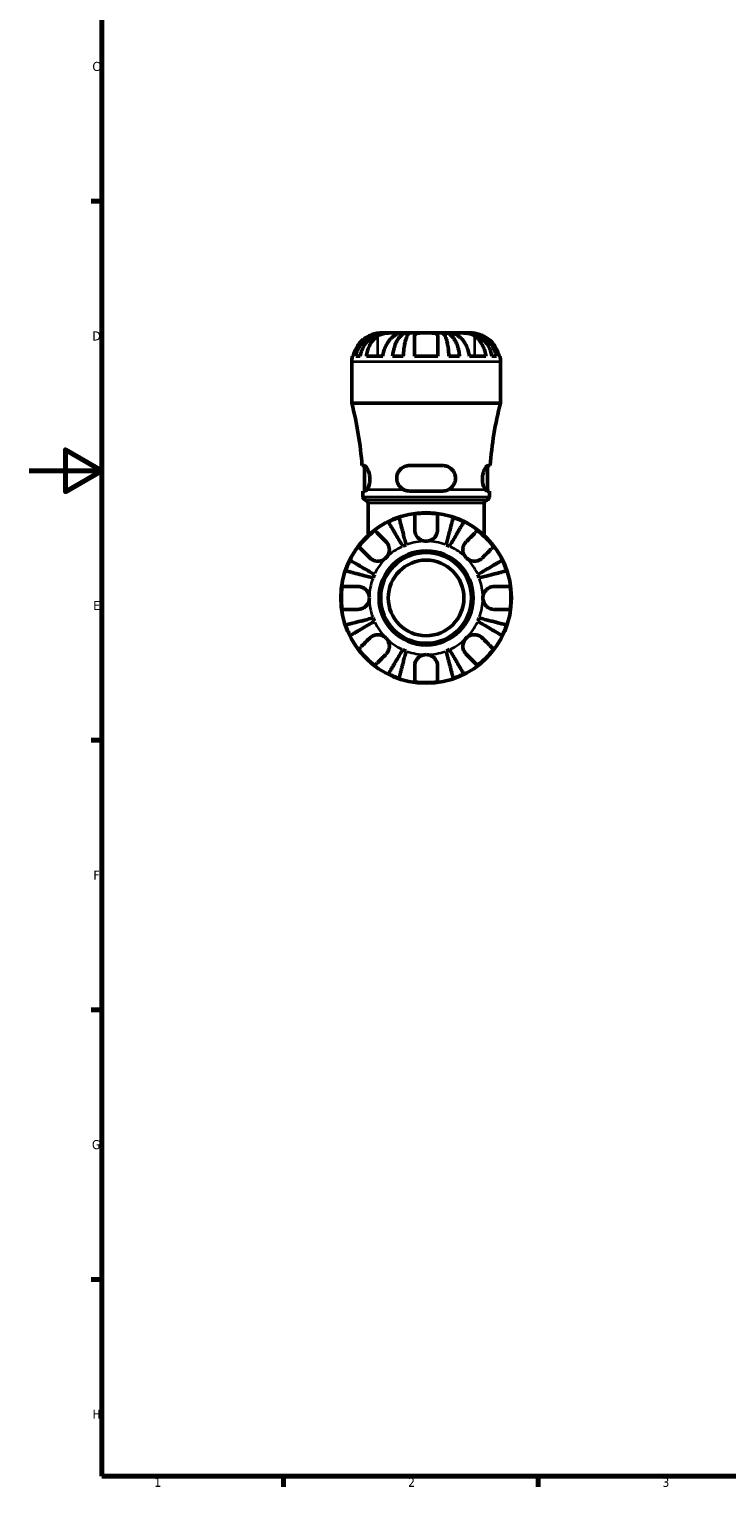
# Model space of a CAD drawing. Header units: millimetres. Extents: x 0 to 902, y 0 to 824.
# Tile 1 of 11: x 0 to 192, y 17 to 419. Entities that reach past the tile are written whole.
import ezdxf

# ---------------------------------------------------------------- set-up
doc = ezdxf.new("R2010")
doc.units = ezdxf.units.MM
for name, color, linetype, lineweight in [('Border (ISO)', 7, 'Continuous', 70), ('Visible (ISO)', 7, 'Continuous', 50), ('Visible Narrow (ISO)', 7, 'Continuous', 35)]:
    doc.layers.add(name, color=color, linetype=linetype, lineweight=lineweight)
doc.styles.add('Note Text (ISO)', font='tahoma.ttf')

# ---------------------------------------------------------------- blocks, each defined once
blk = doc.blocks.new('Borders Default Border')
at = {"layer": 'Border (ISO)'}
for p, q in [((20, 371.25), (17.1, 371.25)), ((20, 222.75), (17.1, 222.75)), ((20, 148.5), (17.1, 148.5)), ((20, 74.25), (17.1, 74.25)), ((70.08, 20), (70.08, 17.1)), ((140.17, 20), (140.17, 17.1))]:
    blk.add_line(p, q, dxfattribs=at)
at = {"layer": 'Border (ISO)', "flags": 128}
for points in [[(20, 20), (20, 574), (821, 574), (821, 20), (20, 20)], [(0, 297), (20, 297), (10, 302.77), (10, 291.23), (20, 297)]]:
    blk.add_lwpolyline(points, dxfattribs=at)
at = {"layer": 'Border (ISO)', "color": 232, "true_color": 0xca0064, "char_height": 2.5, "attachment_point": 7, "style": 'Note Text (ISO)'}
for s, insert in [('C', (17.43, 407.08)), ('D', (17.43, 332.88)), ('E', (17.64, 258.63)), ('F', (17.7, 184.38)), ('G', (17.31, 110.08)), ('H', (17.44, 35.88)), ('1', (34.48, 17.1)), ('2', (104.37, 17.1)), ('3', (174.43, 17.05))]:
    blk.add_mtext(s, dxfattribs=dict(at, insert=insert))

msp = doc.modelspace()

# ---------------------------------------------------------------- linework, layer by layer
at = {"layer": 'Visible (ISO)'}
for p, q in [((97.6, 334.969), (96.831, 334.969)), ((97.6, 334.969), (97.6, 334.957)), ((97.983, 334.969), (97.6, 334.969)), ((100.492, 334.969), (97.983, 334.969)), ((104.089, 334.969), (100.492, 334.969)), ((104.089, 334.969), (104.089, 334.074)), ((105.013, 334.969), (104.089, 334.969)), ((109.331, 334.969), (105.013, 334.969)), ((113.648, 334.969), (109.331, 334.969)), ((114.572, 334.969), (113.648, 334.969)), ((118.17, 334.969), (114.572, 334.969)), ((114.572, 334.969), (114.572, 334.074)), ((120.679, 334.969), (118.17, 334.969)), ((121.061, 334.969), (120.679, 334.969)), ((121.831, 334.969), (121.061, 334.969)), ((121.061, 334.969), (121.061, 334.957)), ((88.831, 315.649), (88.831, 326.969)), ((88.992, 328.569), (89.246, 328.569)), ((89.988, 328.569), (91.208, 328.569)), ((92.866, 328.569), (97.391, 328.569)), ((100.099, 328.569), (103.044, 328.569)), ((106.131, 328.569), (112.531, 328.569)), ((115.617, 328.569), (118.563, 328.569)), ((121.27, 328.569), (125.796, 328.569)), ((127.453, 328.569), (128.673, 328.569)), ((129.416, 328.569), (129.669, 328.569)), ((129.831, 315.649), (129.831, 326.969)), ((129.831, 315.649), (88.831, 315.649)), ((92.278, 298.419), (91.669, 298.419)), ((92.406, 291.419), (92.406, 298.391)), ((113.931, 298.419), (104.731, 298.419)), ((126.256, 291.419), (126.256, 298.391)), ((126.993, 298.419), (126.383, 298.419)), ((91.906, 289.855), (91.906, 291.419)), ((91.906, 291.419), (92.524, 291.419)), ((104.731, 291.419), (113.931, 291.419)), ((126.138, 291.419), (126.756, 291.419)), ((126.756, 289.855), (126.756, 291.419)), ((93.341, 279.19), (93.341, 288.029)), ((125.321, 279.19), (125.321, 288.029))]:
    msp.add_line(p, q, dxfattribs=at)
for radius in [23.5, 12.97, 12.5, 10.417]:
    msp.add_circle((109.331, 261.969), radius, dxfattribs=at)
for centre, radius, start, end in [((96.831, 326.969), 8, 168.46304, 180), ((121.831, 326.969), 8, 0, 11.53696), ((-2.667, 291.729), 94.573, 4.05645, 14.65079), ((221.328, 291.729), 94.573, 165.34921, 175.94355), ((92.846, 289.855), 0.94, 180, 256.30802), ((125.816, 289.855), 0.94, 283.69198, 0), ((92.401, 288.029), 0.94, 0, 76.30802), ((109.331, 261.969), 23.341, 82.24391, 97.75609), ((126.261, 288.029), 0.94, 103.69198, 180), ((109.331, 261.969), 23.341, 108.62342, 116.37658), ((109.331, 261.969), 23.341, 63.62342, 71.37658), ((109.331, 261.969), 23.341, 127.24391, 142.75609), ((109.331, 261.969), 23.341, 37.24391, 52.75609), ((109.331, 261.969), 15.625, 110.66622, 114.33378), ((109.331, 261.969), 15.625, 65.66622, 69.33378), ((109.331, 261.969), 23.341, 153.62342, 161.37658), ((109.331, 261.969), 23.341, 18.62342, 26.37658), ((109.331, 261.969), 23.341, 172.24391, 187.75609), ((109.331, 261.969), 15.625, 155.66622, 159.33378), ((109.331, 261.969), 15.625, 20.66622, 24.33378), ((109.331, 261.969), 23.341, 352.24391, 7.75609), ((109.331, 261.969), 23.341, 198.62342, 206.37658), ((109.331, 261.969), 15.625, 200.66622, 204.33378), ((109.331, 261.969), 15.625, 335.66622, 339.33378), ((109.331, 261.969), 23.341, 333.62342, 341.37658), ((109.331, 261.969), 23.341, 217.24391, 232.75609), ((109.331, 261.969), 15.625, 245.66622, 249.33378), ((109.331, 261.969), 15.625, 290.66622, 294.33378), ((109.331, 261.969), 23.341, 307.24391, 322.75609), ((109.331, 261.969), 23.341, 243.62342, 251.37658), ((109.331, 261.969), 23.341, 288.62342, 296.37658), ((109.331, 261.969), 23.341, 262.24391, 277.75609)]:
    msp.add_arc(centre, radius, start, end, dxfattribs=at)
for points, knots in [([(93.631, 334.151), (93.306, 333.995), (92.979, 333.811), (92.213, 333.304), (91.79, 332.955), (91.084, 332.255), (90.736, 331.84), (90.134, 330.947), (89.881, 330.468), (89.508, 329.573), (89.351, 329.077), (89.246, 328.569)], [4.03217579, 4.03217579, 4.03217579, 4.03217579, 4.13513094, 4.13513094, 4.28512034, 4.28512034, 4.43331426, 4.43331426, 4.58150818, 4.58150818, 4.72425651, 4.72425651, 4.72425651, 4.72425651]), ([(89.988, 328.569), (90.09, 329.082), (90.243, 329.584), (90.604, 330.484), (90.848, 330.963), (91.427, 331.858), (91.763, 332.273), (92.44, 332.972), (92.844, 333.319), (93.712, 333.917), (94.178, 334.169), (95.064, 334.548), (95.567, 334.709), (96.595, 334.92), (97.12, 334.969), (97.6, 334.969)], [0.1517727, 0.1517727, 0.1517727, 0.1517727, 0.2959464, 0.2959464, 0.4440585, 0.4440585, 0.5921706, 0.5921706, 0.7405484, 0.7405484, 0.8889263, 0.8889263, 1.0378077, 1.0378077, 1.1866892, 1.1866892, 1.1866892, 1.1866892]), ([(97.983, 334.969), (97.555, 334.969), (97.088, 334.92), (96.173, 334.709), (95.726, 334.548), (94.937, 334.169), (94.523, 333.917), (93.75, 333.319), (93.391, 332.972), (92.788, 332.273), (92.489, 331.858), (91.973, 330.963), (91.757, 330.484), (91.435, 329.584), (91.299, 329.082), (91.208, 328.569)], [3.5700348, 3.5700348, 3.5700348, 3.5700348, 3.7189162, 3.7189162, 3.8677977, 3.8677977, 4.0161755, 4.0161755, 4.1645533, 4.1645533, 4.3126655, 4.3126655, 4.4607776, 4.4607776, 4.6049512, 4.6049512, 4.6049512, 4.6049512]), ([(92.866, 328.569), (92.94, 329.077), (93.051, 329.573), (93.315, 330.468), (93.494, 330.947), (93.919, 331.84), (94.166, 332.255), (94.665, 332.955), (94.964, 333.304), (95.506, 333.811), (95.737, 333.995), (95.966, 334.151)], [0.1517835, 0.1517835, 0.1517835, 0.1517835, 0.29453183, 0.29453183, 0.44272575, 0.44272575, 0.59091966, 0.59091966, 0.74090906, 0.74090906, 0.84386421, 0.84386421, 0.84386421, 0.84386421]), ([(96.831, 334.969), (96.831, 334.969), (96.754, 334.97), (96.478, 334.958), (96.3, 334.946), (95.869, 334.888), (95.624, 334.845), (95.167, 334.733), (94.971, 334.677), (94.573, 334.547), (94.373, 334.474), (93.991, 334.318), (93.809, 334.237), (93.631, 334.151)], [-2.21111993, -2.21111993, -2.21111993, -2.21111993, -2.0898399, -2.0898399, -1.98614814, -1.98614814, -1.88775858, -1.88775858, -1.81973063, -1.81973063, -1.75376732, -1.75376732, -1.69399568, -1.69399568, -1.69399568, -1.69399568]), ([(95.966, 334.151), (96.066, 334.219), (96.173, 334.283), (96.451, 334.43), (96.628, 334.507), (97.003, 334.643), (97.2, 334.7), (97.684, 334.814), (97.975, 334.861), (98.673, 334.939), (99.073, 334.956), (99.838, 334.971), (100.193, 334.969), (100.492, 334.969)], [-0.51605321, -0.51605321, -0.51605321, -0.51605321, -0.46927389, -0.46927389, -0.40272959, -0.40272959, -0.33754407, -0.33754407, -0.24860938, -0.24860938, -0.12674173, -0.12674173, 0, 0, 0, 0]), ([(100.492, 334.151), (100.263, 333.995), (100.031, 333.811), (99.489, 333.304), (99.19, 332.955), (98.691, 332.255), (98.445, 331.84), (98.019, 330.947), (97.841, 330.468), (97.577, 329.573), (97.465, 329.077), (97.391, 328.569)], [4.03217579, 4.03217579, 4.03217579, 4.03217579, 4.13513094, 4.13513094, 4.28512034, 4.28512034, 4.43331426, 4.43331426, 4.58150818, 4.58150818, 4.72425651, 4.72425651, 4.72425651, 4.72425651]), ([(100.099, 328.569), (100.152, 329.082), (100.232, 329.584), (100.422, 330.484), (100.549, 330.963), (100.853, 331.858), (101.029, 332.273), (101.384, 332.972), (101.596, 333.319), (102.051, 333.917), (102.295, 334.169), (102.76, 334.548), (103.023, 334.709), (103.562, 334.92), (103.837, 334.969), (104.089, 334.969)], [0.1517727, 0.1517727, 0.1517727, 0.1517727, 0.2959464, 0.2959464, 0.4440585, 0.4440585, 0.5921706, 0.5921706, 0.7405484, 0.7405484, 0.8889263, 0.8889263, 1.0378077, 1.0378077, 1.1866892, 1.1866892, 1.1866892, 1.1866892]), ([(100.492, 334.969), (100.639, 334.969), (100.772, 334.969), (101.012, 334.968), (101.116, 334.967), (101.327, 334.956), (101.402, 334.942), (101.443, 334.88), (101.415, 334.835), (101.294, 334.722), (101.223, 334.666), (101.047, 334.536), (100.944, 334.462), (100.724, 334.309), (100.612, 334.233), (100.492, 334.151)], [0, 0, 0, 0, 0.0626039, 0.0626039, 0.12946018, 0.12946018, 0.23227607, 0.23227607, 0.32766079, 0.32766079, 0.39439512, 0.39439512, 0.45981717, 0.45981717, 0.51643089, 0.51643089, 0.51643089, 0.51643089]), ([(105.013, 334.969), (104.889, 334.969), (104.753, 334.92), (104.487, 334.709), (104.357, 334.548), (104.128, 334.169), (104.007, 333.917), (103.783, 333.319), (103.678, 332.972), (103.503, 332.273), (103.417, 331.858), (103.267, 330.963), (103.204, 330.484), (103.11, 329.584), (103.071, 329.082), (103.044, 328.569)], [3.5700355, 3.5700355, 3.5700355, 3.5700355, 3.7189169, 3.7189169, 3.8677984, 3.8677984, 4.0161762, 4.0161762, 4.164554, 4.164554, 4.3126662, 4.3126662, 4.4607783, 4.4607783, 4.6049519, 4.6049519, 4.6049519, 4.6049519]), ([(106.131, 334.151), (106.131, 334.217), (106.139, 334.279), (106.184, 334.425), (106.231, 334.505), (106.368, 334.642), (106.455, 334.7), (106.707, 334.814), (106.886, 334.861), (107.385, 334.939), (107.726, 334.956), (108.49, 334.971), (108.908, 334.969), (109.331, 334.969)], [-0.5159245, -0.5159245, -0.5159245, -0.5159245, -0.47074715, -0.47074715, -0.40311077, -0.40311077, -0.33740557, -0.33740557, -0.24866964, -0.24866964, -0.12673966, -0.12673966, 0, 0, 0, 0]), ([(106.131, 328.569), (106.131, 329.077), (106.131, 329.573), (106.131, 330.468), (106.131, 330.947), (106.131, 331.84), (106.131, 332.255), (106.131, 332.955), (106.131, 333.304), (106.131, 333.811), (106.131, 333.995), (106.131, 334.151)], [0.1517835, 0.1517835, 0.1517835, 0.1517835, 0.29453183, 0.29453183, 0.44272575, 0.44272575, 0.59091966, 0.59091966, 0.74090906, 0.74090906, 0.84386421, 0.84386421, 0.84386421, 0.84386421]), ([(109.331, 334.969), (109.735, 334.969), (110.135, 334.97), (110.831, 334.958), (111.129, 334.946), (111.641, 334.888), (111.855, 334.845), (112.146, 334.733), (112.245, 334.677), (112.396, 334.547), (112.45, 334.474), (112.516, 334.318), (112.531, 334.237), (112.531, 334.151)], [-2.21111993, -2.21111993, -2.21111993, -2.21111993, -2.0898399, -2.0898399, -1.98614814, -1.98614814, -1.88775858, -1.88775858, -1.81973063, -1.81973063, -1.75376732, -1.75376732, -1.69399568, -1.69399568, -1.69399568, -1.69399568]), ([(112.531, 334.151), (112.531, 333.995), (112.531, 333.811), (112.531, 333.304), (112.531, 332.955), (112.531, 332.255), (112.531, 331.84), (112.531, 330.947), (112.531, 330.468), (112.531, 329.573), (112.531, 329.077), (112.531, 328.569)], [4.03222425, 4.03222425, 4.03222425, 4.03222425, 4.1351794, 4.1351794, 4.2851688, 4.2851688, 4.43336272, 4.43336272, 4.58155663, 4.58155663, 4.72430496, 4.72430496, 4.72430496, 4.72430496]), ([(115.617, 328.569), (115.591, 329.082), (115.551, 329.584), (115.458, 330.484), (115.395, 330.963), (115.245, 331.858), (115.158, 332.273), (114.983, 332.972), (114.879, 333.319), (114.654, 333.917), (114.534, 334.169), (114.304, 334.548), (114.174, 334.709), (113.908, 334.92), (113.773, 334.969), (113.648, 334.969)], [0.1517727, 0.1517727, 0.1517727, 0.1517727, 0.2959464, 0.2959464, 0.4440585, 0.4440585, 0.5921706, 0.5921706, 0.7405484, 0.7405484, 0.8889263, 0.8889263, 1.0378077, 1.0378077, 1.1866892, 1.1866892, 1.1866892, 1.1866892]), ([(114.572, 334.969), (114.824, 334.969), (115.099, 334.92), (115.638, 334.709), (115.902, 334.548), (116.367, 334.169), (116.61, 333.917), (117.066, 333.319), (117.277, 332.972), (117.632, 332.273), (117.808, 331.858), (118.112, 330.963), (118.24, 330.484), (118.429, 329.584), (118.51, 329.082), (118.563, 328.569)], [3.5700355, 3.5700355, 3.5700355, 3.5700355, 3.7189169, 3.7189169, 3.8677984, 3.8677984, 4.0161762, 4.0161762, 4.164554, 4.164554, 4.3126662, 4.3126662, 4.4607783, 4.4607783, 4.6049519, 4.6049519, 4.6049519, 4.6049519]), ([(118.17, 334.151), (118.07, 334.219), (117.976, 334.283), (117.764, 334.43), (117.654, 334.507), (117.469, 334.643), (117.395, 334.7), (117.266, 334.814), (117.229, 334.861), (117.238, 334.939), (117.319, 334.956), (117.634, 334.971), (117.871, 334.969), (118.17, 334.969)], [-0.51605321, -0.51605321, -0.51605321, -0.51605321, -0.46927389, -0.46927389, -0.40272959, -0.40272959, -0.33754407, -0.33754407, -0.24860938, -0.24860938, -0.12674173, -0.12674173, 0, 0, 0, 0]), ([(118.17, 334.969), (118.317, 334.969), (118.479, 334.969), (118.837, 334.968), (119.035, 334.967), (119.559, 334.956), (119.895, 334.942), (120.55, 334.88), (120.864, 334.835), (121.378, 334.722), (121.581, 334.666), (121.962, 334.536), (122.139, 334.462), (122.444, 334.309), (122.575, 334.233), (122.695, 334.151)], [0, 0, 0, 0, 0.0626039, 0.0626039, 0.12946018, 0.12946018, 0.23227607, 0.23227607, 0.32766079, 0.32766079, 0.39439512, 0.39439512, 0.45981717, 0.45981717, 0.51643089, 0.51643089, 0.51643089, 0.51643089]), ([(121.27, 328.569), (121.196, 329.077), (121.085, 329.573), (120.821, 330.468), (120.642, 330.947), (120.217, 331.84), (119.97, 332.255), (119.471, 332.955), (119.172, 333.304), (118.63, 333.811), (118.399, 333.995), (118.17, 334.151)], [0.1517835, 0.1517835, 0.1517835, 0.1517835, 0.29453183, 0.29453183, 0.44272575, 0.44272575, 0.59091966, 0.59091966, 0.74090906, 0.74090906, 0.84386421, 0.84386421, 0.84386421, 0.84386421]), ([(127.453, 328.569), (127.363, 329.082), (127.226, 329.584), (126.905, 330.484), (126.688, 330.963), (126.172, 331.858), (125.873, 332.273), (125.271, 332.972), (124.912, 333.319), (124.139, 333.917), (123.725, 334.169), (122.936, 334.548), (122.488, 334.709), (121.573, 334.92), (121.106, 334.969), (120.679, 334.969)], [0.1517727, 0.1517727, 0.1517727, 0.1517727, 0.2959464, 0.2959464, 0.4440585, 0.4440585, 0.5921706, 0.5921706, 0.7405484, 0.7405484, 0.8889263, 0.8889263, 1.0378077, 1.0378077, 1.1866892, 1.1866892, 1.1866892, 1.1866892]), ([(121.061, 334.969), (121.542, 334.969), (122.067, 334.92), (123.094, 334.709), (123.597, 334.548), (124.484, 334.169), (124.949, 333.917), (125.818, 333.319), (126.221, 332.972), (126.898, 332.273), (127.234, 331.858), (127.814, 330.963), (128.057, 330.484), (128.419, 329.584), (128.572, 329.082), (128.673, 328.569)], [3.5700348, 3.5700348, 3.5700348, 3.5700348, 3.7189162, 3.7189162, 3.8677977, 3.8677977, 4.0161755, 4.0161755, 4.1645533, 4.1645533, 4.3126655, 4.3126655, 4.4607776, 4.4607776, 4.6049512, 4.6049512, 4.6049512, 4.6049512]), ([(125.031, 334.151), (124.756, 334.283), (124.476, 334.402), (123.927, 334.604), (123.663, 334.687), (123.156, 334.819), (122.92, 334.866), (122.444, 334.94), (122.228, 334.956), (121.915, 334.971), (121.831, 334.969), (121.831, 334.969)], [-0.5165283, -0.5165283, -0.5165283, -0.5165283, -0.42509424, -0.42509424, -0.33576206, -0.33576206, -0.24464362, -0.24464362, -0.12693037, -0.12693037, 0, 0, 0, 0]), ([(122.695, 334.151), (122.924, 333.995), (123.156, 333.811), (123.698, 333.304), (123.997, 332.955), (124.496, 332.255), (124.742, 331.84), (125.168, 330.947), (125.346, 330.468), (125.61, 329.573), (125.721, 329.077), (125.796, 328.569)], [4.03217579, 4.03217579, 4.03217579, 4.03217579, 4.13513094, 4.13513094, 4.28512034, 4.28512034, 4.43331426, 4.43331426, 4.58150818, 4.58150818, 4.72425651, 4.72425651, 4.72425651, 4.72425651]), ([(129.416, 328.569), (129.311, 329.077), (129.153, 329.573), (128.78, 330.468), (128.527, 330.947), (127.926, 331.84), (127.577, 332.255), (126.871, 332.955), (126.449, 333.304), (125.682, 333.811), (125.355, 333.995), (125.031, 334.151)], [0.1517835, 0.1517835, 0.1517835, 0.1517835, 0.29453183, 0.29453183, 0.44272575, 0.44272575, 0.59091966, 0.59091966, 0.74090906, 0.74090906, 0.84386421, 0.84386421, 0.84386421, 0.84386421]), ([(92.278, 298.419), (92.315, 298.419), (92.354, 298.411), (92.529, 298.343), (92.681, 298.211), (93.013, 297.787), (93.193, 297.482), (93.492, 296.788), (93.615, 296.416), (93.785, 295.637), (93.834, 295.243), (93.855, 294.429), (93.824, 294.024), (93.688, 293.247), (93.583, 292.887), (93.316, 292.216), (93.149, 291.927), (92.986, 291.729)], [-0.99035414, -0.99035414, -0.99035414, -0.99035414, -0.94765322, -0.94765322, -0.80988716, -0.80988716, -0.65899495, -0.65899495, -0.52768272, -0.52768272, -0.40712544, -0.40712544, -0.28289969, -0.28289969, -0.15289964, -0.15289964, 0, 0, 0, 0]), ([(103.291, 291.729), (102.948, 291.883), (102.632, 292.092), (102.064, 292.617), (101.818, 292.937), (101.447, 293.646), (101.322, 294.027), (101.208, 294.832), (101.222, 295.241), (101.392, 296.05), (101.551, 296.438), (102.031, 297.199), (102.374, 297.551), (103.175, 298.091), (103.63, 298.277), (104.317, 298.4), (104.523, 298.419), (104.731, 298.419)], [-1.06654766, -1.06654766, -1.06654766, -1.06654766, -0.94756844, -0.94756844, -0.82297671, -0.82297671, -0.70161602, -0.70161602, -0.57847651, -0.57847651, -0.45004245, -0.45004245, -0.29571427, -0.29571427, -0.14119412, -0.14119412, -0.07634302, -0.07634302, -0.07634302, -0.07634302]), ([(113.931, 298.419), (114.068, 298.419), (114.204, 298.411), (114.776, 298.343), (115.195, 298.211), (115.992, 297.787), (116.361, 297.482), (116.919, 296.788), (117.123, 296.416), (117.379, 295.636), (117.439, 295.242), (117.421, 294.428), (117.339, 294.024), (117.035, 293.247), (116.811, 292.887), (116.207, 292.216), (115.811, 291.927), (115.371, 291.729)], [-0.99039937, -0.99039937, -0.99039937, -0.99039937, -0.94767875, -0.94767875, -0.80988494, -0.80988494, -0.65899838, -0.65899838, -0.52769177, -0.52769177, -0.40713518, -0.40713518, -0.2829072, -0.2829072, -0.15290223, -0.15290223, -0.0000447, -0.0000447, -0.0000447, -0.0000447]), ([(125.675, 291.729), (125.549, 291.883), (125.42, 292.092), (125.176, 292.617), (125.062, 292.937), (124.892, 293.646), (124.837, 294.027), (124.803, 294.832), (124.827, 295.241), (124.952, 296.05), (125.055, 296.438), (125.329, 297.199), (125.508, 297.551), (125.866, 298.091), (126.045, 298.277), (126.266, 298.4), (126.327, 298.419), (126.383, 298.419)], [-1.06654766, -1.06654766, -1.06654766, -1.06654766, -0.94756844, -0.94756844, -0.82297671, -0.82297671, -0.70161602, -0.70161602, -0.57847651, -0.57847651, -0.45004245, -0.45004245, -0.29571427, -0.29571427, -0.14119412, -0.14119412, -0.07634302, -0.07634302, -0.07634302, -0.07634302]), ([(92.986, 291.729), (92.977, 291.717), (92.967, 291.706), (92.8, 291.511), (92.648, 291.419), (92.524, 291.419)], [0.39744882, 0.39744882, 0.39744882, 0.39744882, 0.40568543, 0.40568543, 0.54633926, 0.54633926, 0.54633926, 0.54633926]), ([(104.731, 291.419), (104.278, 291.419), (103.802, 291.511), (103.341, 291.706), (103.316, 291.717), (103.291, 291.729)], [0.53228216, 0.53228216, 0.53228216, 0.53228216, 0.67293599, 0.67293599, 0.6811726, 0.6811726, 0.6811726, 0.6811726]), ([(115.371, 291.729), (115.346, 291.717), (115.32, 291.706), (114.859, 291.511), (114.383, 291.419), (113.931, 291.419)], [0.39744882, 0.39744882, 0.39744882, 0.39744882, 0.40568543, 0.40568543, 0.54633926, 0.54633926, 0.54633926, 0.54633926]), ([(126.138, 291.419), (126.014, 291.419), (125.862, 291.511), (125.694, 291.706), (125.685, 291.717), (125.675, 291.729)], [0.53228216, 0.53228216, 0.53228216, 0.53228216, 0.67293599, 0.67293599, 0.6811726, 0.6811726, 0.6811726, 0.6811726]), ([(102.892, 276.206), (102.644, 276.627), (102.373, 277.087), (101.842, 277.989), (101.582, 278.43), (101.124, 279.207), (100.884, 279.615), (100.435, 280.377), (100.227, 280.731), (99.877, 281.324), (99.704, 281.619), (99.405, 282.127), (99.279, 282.34), (99.092, 282.657), (99.014, 282.791), (98.961, 282.88)], [3.5133937, 3.5133937, 3.5133937, 3.5133937, 3.6601181, 3.6601181, 3.8068425, 3.8068425, 3.9529976, 3.9529976, 4.0991526, 4.0991526, 4.2449679, 4.2449679, 4.3907831, 4.3907831, 4.5326305, 4.5326305, 4.5326305, 4.5326305]), ([(101.877, 284.087), (101.903, 283.987), (101.942, 283.837), (102.034, 283.481), (102.096, 283.241), (102.243, 282.67), (102.329, 282.34), (102.501, 281.673), (102.604, 281.275), (102.825, 280.419), (102.944, 279.961), (103.17, 279.088), (103.298, 278.592), (103.56, 277.579), (103.694, 277.062), (103.816, 276.588)], [0.1494024, 0.1494024, 0.1494024, 0.1494024, 0.2912498, 0.2912498, 0.4370651, 0.4370651, 0.5828803, 0.5828803, 0.7290354, 0.7290354, 0.8751905, 0.8751905, 1.0219149, 1.0219149, 1.1686392, 1.1686392, 1.1686392, 1.1686392]), ([(106.181, 280.744), (106.181, 281.077), (106.181, 281.414), (106.181, 282.18), (106.181, 282.594), (106.181, 283.287), (106.181, 283.63), (106.181, 284.221), (106.181, 284.47), (106.181, 284.837), (106.181, 284.993), (106.181, 285.096)], [3.89239507, 3.89239507, 3.89239507, 3.89239507, 3.99831093, 3.99831093, 4.14541915, 4.14541915, 4.2913159, 4.2913159, 4.43721264, 4.43721264, 4.57824766, 4.57824766, 4.57824766, 4.57824766]), ([(112.481, 285.096), (112.481, 284.993), (112.481, 284.837), (112.481, 284.47), (112.481, 284.221), (112.481, 283.63), (112.481, 283.287), (112.481, 282.594), (112.481, 282.18), (112.481, 281.414), (112.481, 281.077), (112.481, 280.744)], [0.14941001, 0.14941001, 0.14941001, 0.14941001, 0.29044502, 0.29044502, 0.43634177, 0.43634177, 0.58223851, 0.58223851, 0.72934673, 0.72934673, 0.83526259, 0.83526259, 0.83526259, 0.83526259]), ([(114.845, 276.588), (114.968, 277.062), (115.101, 277.579), (115.363, 278.592), (115.492, 279.088), (115.717, 279.961), (115.836, 280.419), (116.057, 281.275), (116.16, 281.673), (116.333, 282.34), (116.418, 282.67), (116.566, 283.241), (116.628, 283.481), (116.72, 283.837), (116.759, 283.987), (116.785, 284.087)], [3.5133937, 3.5133937, 3.5133937, 3.5133937, 3.6601181, 3.6601181, 3.8068425, 3.8068425, 3.9529976, 3.9529976, 4.0991526, 4.0991526, 4.2449679, 4.2449679, 4.3907831, 4.3907831, 4.5326305, 4.5326305, 4.5326305, 4.5326305]), ([(119.7, 282.88), (119.648, 282.791), (119.569, 282.657), (119.382, 282.34), (119.257, 282.127), (118.958, 281.619), (118.784, 281.324), (118.434, 280.731), (118.226, 280.377), (117.777, 279.615), (117.537, 279.207), (117.079, 278.43), (116.819, 277.989), (116.288, 277.087), (116.017, 276.627), (115.769, 276.206)], [0.1494024, 0.1494024, 0.1494024, 0.1494024, 0.2912498, 0.2912498, 0.4370651, 0.4370651, 0.5828803, 0.5828803, 0.7290354, 0.7290354, 0.8751905, 0.8751905, 1.0219149, 1.0219149, 1.1686392, 1.1686392, 1.1686392, 1.1686392]), ([(95.205, 280.55), (95.278, 280.477), (95.387, 280.367), (95.647, 280.107), (95.823, 279.931), (96.241, 279.513), (96.484, 279.27), (96.974, 278.781), (97.266, 278.488), (97.808, 277.946), (98.047, 277.708), (98.282, 277.472)], [0.14941001, 0.14941001, 0.14941001, 0.14941001, 0.29044502, 0.29044502, 0.43634177, 0.43634177, 0.58223851, 0.58223851, 0.72934673, 0.72934673, 0.83526259, 0.83526259, 0.83526259, 0.83526259]), ([(98.282, 277.472), (98.368, 277.386), (98.45, 277.294), (98.652, 277.038), (98.763, 276.867), (98.954, 276.494), (99.033, 276.293), (99.171, 275.794), (99.21, 275.493), (99.197, 274.797), (99.117, 274.409), (98.809, 273.661), (98.577, 273.312), (98.282, 273.017)], [-0.50766593, -0.50766593, -0.50766593, -0.50766593, -0.46718991, -0.46718991, -0.40200215, -0.40200215, -0.33506637, -0.33506637, -0.24300458, -0.24300458, -0.12488859, -0.12488859, 0, 0, 0, 0]), ([(109.331, 277.594), (109.08, 277.594), (108.831, 277.624), (108.32, 277.748), (108.062, 277.848), (107.465, 278.174), (107.153, 278.433), (106.726, 278.952), (106.583, 279.18), (106.4, 279.576), (106.342, 279.735), (106.255, 280.046), (106.225, 280.196), (106.189, 280.479), (106.181, 280.612), (106.181, 280.744)], [0, 0, 0, 0, 0.07514839, 0.07514839, 0.15775683, 0.15775683, 0.27887104, 0.27887104, 0.36056434, 0.36056434, 0.41315921, 0.41315921, 0.46174689, 0.46174689, 0.50485698, 0.50485698, 0.50485698, 0.50485698]), ([(112.481, 280.744), (112.481, 280.731), (112.481, 280.719), (112.478, 280.537), (112.463, 280.366), (112.406, 280.047), (112.369, 279.898), (112.262, 279.575), (112.187, 279.403), (111.942, 278.952), (111.743, 278.691), (111.225, 278.198), (110.899, 277.985), (110.159, 277.676), (109.747, 277.594), (109.331, 277.594)], [-0.51072287, -0.51072287, -0.51072287, -0.51072287, -0.50653573, -0.50653573, -0.4498196, -0.4498196, -0.40070764, -0.40070764, -0.34173664, -0.34173664, -0.24159774, -0.24159774, -0.12498377, -0.12498377, 0, 0, 0, 0]), ([(120.379, 273.017), (120.224, 273.173), (120.085, 273.345), (119.836, 273.727), (119.731, 273.938), (119.533, 274.477), (119.468, 274.813), (119.449, 275.468), (119.487, 275.782), (119.628, 276.293), (119.707, 276.493), (119.898, 276.867), (120.009, 277.038), (120.211, 277.294), (120.293, 277.386), (120.379, 277.472)], [0, 0, 0, 0, 0.06608139, 0.06608139, 0.13667451, 0.13667451, 0.23873403, 0.23873403, 0.33457773, 0.33457773, 0.40157847, 0.40157847, 0.46685307, 0.46685307, 0.50745344, 0.50745344, 0.50745344, 0.50745344]), ([(120.379, 277.472), (120.615, 277.708), (120.853, 277.946), (121.395, 278.488), (121.688, 278.781), (122.177, 279.27), (122.42, 279.513), (122.838, 279.931), (123.014, 280.107), (123.274, 280.367), (123.384, 280.477), (123.457, 280.55)], [3.89239507, 3.89239507, 3.89239507, 3.89239507, 3.99831093, 3.99831093, 4.14541915, 4.14541915, 4.2913159, 4.2913159, 4.43721264, 4.43721264, 4.57824766, 4.57824766, 4.57824766, 4.57824766]), ([(93.827, 273.017), (93.592, 273.253), (93.354, 273.491), (92.812, 274.033), (92.519, 274.326), (92.029, 274.816), (91.787, 275.058), (91.368, 275.476), (91.193, 275.652), (90.933, 275.912), (90.823, 276.022), (90.75, 276.095)], [3.89239507, 3.89239507, 3.89239507, 3.89239507, 3.99831093, 3.99831093, 4.14541915, 4.14541915, 4.2913159, 4.2913159, 4.43721264, 4.43721264, 4.57824766, 4.57824766, 4.57824766, 4.57824766]), ([(127.912, 276.095), (127.838, 276.022), (127.729, 275.912), (127.469, 275.652), (127.293, 275.476), (126.875, 275.058), (126.632, 274.816), (126.143, 274.326), (125.85, 274.033), (125.308, 273.491), (125.07, 273.253), (124.834, 273.017)], [0.14941001, 0.14941001, 0.14941001, 0.14941001, 0.29044502, 0.29044502, 0.43634177, 0.43634177, 0.58223851, 0.58223851, 0.72934673, 0.72934673, 0.83526259, 0.83526259, 0.83526259, 0.83526259]), ([(94.711, 267.483), (94.238, 267.606), (93.72, 267.739), (92.708, 268.001), (92.212, 268.13), (91.338, 268.355), (90.88, 268.474), (90.024, 268.695), (89.627, 268.798), (88.96, 268.971), (88.629, 269.056), (88.058, 269.204), (87.818, 269.266), (87.463, 269.358), (87.312, 269.397), (87.212, 269.423)], [3.5133937, 3.5133937, 3.5133937, 3.5133937, 3.6601181, 3.6601181, 3.8068425, 3.8068425, 3.9529976, 3.9529976, 4.0991526, 4.0991526, 4.2449679, 4.2449679, 4.3907831, 4.3907831, 4.5326305, 4.5326305, 4.5326305, 4.5326305]), ([(88.42, 272.338), (88.509, 272.286), (88.643, 272.207), (88.959, 272.021), (89.173, 271.895), (89.681, 271.596), (89.975, 271.422), (90.569, 271.073), (90.923, 270.864), (91.684, 270.415), (92.092, 270.175), (92.869, 269.717), (93.311, 269.457), (94.212, 268.926), (94.672, 268.655), (95.094, 268.407)], [0.1494024, 0.1494024, 0.1494024, 0.1494024, 0.2912498, 0.2912498, 0.4370651, 0.4370651, 0.5828803, 0.5828803, 0.7290354, 0.7290354, 0.8751905, 0.8751905, 1.0219149, 1.0219149, 1.1686392, 1.1686392, 1.1686392, 1.1686392]), ([(98.282, 273.017), (98.126, 272.862), (97.955, 272.723), (97.573, 272.475), (97.362, 272.369), (96.822, 272.171), (96.487, 272.106), (95.831, 272.087), (95.517, 272.125), (95.007, 272.266), (94.806, 272.345), (94.433, 272.536), (94.261, 272.647), (94.006, 272.849), (93.914, 272.931), (93.827, 273.017)], [0, 0, 0, 0, 0.06608139, 0.06608139, 0.13667451, 0.13667451, 0.23873403, 0.23873403, 0.33457773, 0.33457773, 0.40157847, 0.40157847, 0.46685307, 0.46685307, 0.50745344, 0.50745344, 0.50745344, 0.50745344]), ([(124.834, 273.017), (124.748, 272.931), (124.656, 272.849), (124.4, 272.648), (124.229, 272.537), (123.856, 272.345), (123.655, 272.266), (123.156, 272.129), (122.855, 272.09), (122.159, 272.102), (121.771, 272.182), (121.023, 272.49), (120.674, 272.723), (120.379, 273.017)], [-0.50766593, -0.50766593, -0.50766593, -0.50766593, -0.46718991, -0.46718991, -0.40200215, -0.40200215, -0.33506637, -0.33506637, -0.24300458, -0.24300458, -0.12488859, -0.12488859, 0, 0, 0, 0]), ([(123.568, 268.407), (123.989, 268.655), (124.449, 268.926), (125.351, 269.457), (125.792, 269.717), (126.569, 270.175), (126.977, 270.415), (127.739, 270.864), (128.093, 271.073), (128.686, 271.422), (128.981, 271.596), (129.489, 271.895), (129.702, 272.021), (130.019, 272.207), (130.153, 272.286), (130.242, 272.338)], [3.5133937, 3.5133937, 3.5133937, 3.5133937, 3.6601181, 3.6601181, 3.8068425, 3.8068425, 3.9529976, 3.9529976, 4.0991526, 4.0991526, 4.2449679, 4.2449679, 4.3907831, 4.3907831, 4.5326305, 4.5326305, 4.5326305, 4.5326305]), ([(131.449, 269.423), (131.349, 269.397), (131.199, 269.358), (130.843, 269.266), (130.603, 269.204), (130.032, 269.056), (129.702, 268.971), (129.035, 268.798), (128.637, 268.695), (127.781, 268.474), (127.323, 268.355), (126.45, 268.13), (125.954, 268.001), (124.941, 267.739), (124.424, 267.606), (123.95, 267.483)], [0.1494024, 0.1494024, 0.1494024, 0.1494024, 0.2912498, 0.2912498, 0.4370651, 0.4370651, 0.5828803, 0.5828803, 0.7290354, 0.7290354, 0.8751905, 0.8751905, 1.0219149, 1.0219149, 1.1686392, 1.1686392, 1.1686392, 1.1686392]), ([(86.203, 265.119), (86.307, 265.119), (86.462, 265.119), (86.83, 265.119), (87.078, 265.119), (87.67, 265.119), (88.013, 265.119), (88.705, 265.119), (89.119, 265.119), (89.886, 265.119), (90.223, 265.119), (90.556, 265.119)], [0.14941001, 0.14941001, 0.14941001, 0.14941001, 0.29044502, 0.29044502, 0.43634177, 0.43634177, 0.58223851, 0.58223851, 0.72934673, 0.72934673, 0.83526259, 0.83526259, 0.83526259, 0.83526259]), ([(90.556, 265.119), (90.687, 265.119), (90.819, 265.111), (91.144, 265.069), (91.337, 265.027), (91.726, 264.901), (91.92, 264.816), (92.369, 264.562), (92.611, 264.375), (93.095, 263.873), (93.312, 263.543), (93.623, 262.797), (93.706, 262.385), (93.706, 261.969)], [-0.50816407, -0.50816407, -0.50816407, -0.50816407, -0.46460526, -0.46460526, -0.40154747, -0.40154747, -0.3356183, -0.3356183, -0.24286964, -0.24286964, -0.12490659, -0.12490659, 0, 0, 0, 0]), ([(124.956, 261.969), (124.956, 262.188), (124.979, 262.407), (125.073, 262.851), (125.147, 263.074), (125.416, 263.659), (125.659, 263.994), (126.17, 264.47), (126.406, 264.636), (126.844, 264.862), (127.034, 264.938), (127.424, 265.051), (127.622, 265.088), (127.915, 265.114), (128.011, 265.119), (128.106, 265.119)], [-2.17667965, -2.17667965, -2.17667965, -2.17667965, -2.11086653, -2.11086653, -2.04055216, -2.04055216, -1.91738302, -1.91738302, -1.82942275, -1.82942275, -1.76558177, -1.76558177, -1.70117883, -1.70117883, -1.66961913, -1.66961913, -1.66961913, -1.66961913]), ([(128.106, 265.119), (128.439, 265.119), (128.776, 265.119), (129.542, 265.119), (129.956, 265.119), (130.649, 265.119), (130.992, 265.119), (131.583, 265.119), (131.832, 265.119), (132.199, 265.119), (132.355, 265.119), (132.458, 265.119)], [3.89239507, 3.89239507, 3.89239507, 3.89239507, 3.99831093, 3.99831093, 4.14541915, 4.14541915, 4.2913159, 4.2913159, 4.43721264, 4.43721264, 4.57824766, 4.57824766, 4.57824766, 4.57824766]), ([(93.706, 261.969), (93.706, 261.749), (93.683, 261.531), (93.589, 261.087), (93.515, 260.864), (93.245, 260.278), (93.003, 259.944), (92.492, 259.467), (92.255, 259.301), (91.817, 259.075), (91.627, 259), (91.237, 258.887), (91.04, 258.85), (90.747, 258.823), (90.651, 258.819), (90.556, 258.819)], [-2.17667965, -2.17667965, -2.17667965, -2.17667965, -2.11086653, -2.11086653, -2.04055216, -2.04055216, -1.91738302, -1.91738302, -1.82942275, -1.82942275, -1.76558177, -1.76558177, -1.70117883, -1.70117883, -1.66961913, -1.66961913, -1.66961913, -1.66961913]), ([(128.106, 258.819), (127.975, 258.819), (127.843, 258.827), (127.517, 258.868), (127.324, 258.911), (126.935, 259.037), (126.741, 259.122), (126.292, 259.376), (126.05, 259.562), (125.566, 260.065), (125.349, 260.395), (125.038, 261.141), (124.956, 261.552), (124.956, 261.969)], [-0.50816407, -0.50816407, -0.50816407, -0.50816407, -0.46460526, -0.46460526, -0.40154747, -0.40154747, -0.3356183, -0.3356183, -0.24286964, -0.24286964, -0.12490659, -0.12490659, 0, 0, 0, 0]), ([(90.556, 258.819), (90.223, 258.819), (89.886, 258.819), (89.119, 258.819), (88.705, 258.819), (88.013, 258.819), (87.67, 258.819), (87.078, 258.819), (86.83, 258.819), (86.462, 258.819), (86.307, 258.819), (86.203, 258.819)], [3.89239507, 3.89239507, 3.89239507, 3.89239507, 3.99831093, 3.99831093, 4.14541915, 4.14541915, 4.2913159, 4.2913159, 4.43721264, 4.43721264, 4.57824766, 4.57824766, 4.57824766, 4.57824766]), ([(132.458, 258.819), (132.355, 258.819), (132.199, 258.819), (131.832, 258.819), (131.583, 258.819), (130.992, 258.819), (130.649, 258.819), (129.956, 258.819), (129.542, 258.819), (128.776, 258.819), (128.439, 258.819), (128.106, 258.819)], [0.14941001, 0.14941001, 0.14941001, 0.14941001, 0.29044502, 0.29044502, 0.43634177, 0.43634177, 0.58223851, 0.58223851, 0.72934673, 0.72934673, 0.83526259, 0.83526259, 0.83526259, 0.83526259]), ([(87.212, 254.515), (87.312, 254.541), (87.463, 254.58), (87.818, 254.672), (88.058, 254.734), (88.629, 254.881), (88.96, 254.967), (89.627, 255.139), (90.024, 255.242), (90.88, 255.463), (91.338, 255.582), (92.212, 255.808), (92.708, 255.936), (93.72, 256.198), (94.238, 256.332), (94.711, 256.454)], [0.1494024, 0.1494024, 0.1494024, 0.1494024, 0.2912498, 0.2912498, 0.4370651, 0.4370651, 0.5828803, 0.5828803, 0.7290354, 0.7290354, 0.8751905, 0.8751905, 1.0219149, 1.0219149, 1.1686392, 1.1686392, 1.1686392, 1.1686392]), ([(95.094, 255.53), (94.672, 255.282), (94.212, 255.011), (93.311, 254.48), (92.869, 254.22), (92.092, 253.762), (91.684, 253.522), (90.923, 253.073), (90.569, 252.865), (89.975, 252.515), (89.681, 252.342), (89.173, 252.043), (88.959, 251.917), (88.643, 251.731), (88.509, 251.652), (88.42, 251.599)], [3.5133937, 3.5133937, 3.5133937, 3.5133937, 3.6601181, 3.6601181, 3.8068425, 3.8068425, 3.9529976, 3.9529976, 4.0991526, 4.0991526, 4.2449679, 4.2449679, 4.3907831, 4.3907831, 4.5326305, 4.5326305, 4.5326305, 4.5326305]), ([(130.242, 251.599), (130.153, 251.652), (130.019, 251.731), (129.702, 251.917), (129.489, 252.043), (128.981, 252.342), (128.686, 252.515), (128.093, 252.865), (127.739, 253.073), (126.977, 253.522), (126.569, 253.762), (125.792, 254.22), (125.351, 254.48), (124.449, 255.011), (123.989, 255.282), (123.568, 255.53)], [0.1494024, 0.1494024, 0.1494024, 0.1494024, 0.2912498, 0.2912498, 0.4370651, 0.4370651, 0.5828803, 0.5828803, 0.7290354, 0.7290354, 0.8751905, 0.8751905, 1.0219149, 1.0219149, 1.1686392, 1.1686392, 1.1686392, 1.1686392]), ([(123.95, 256.454), (124.424, 256.332), (124.941, 256.198), (125.954, 255.936), (126.45, 255.808), (127.323, 255.582), (127.781, 255.463), (128.637, 255.242), (129.035, 255.139), (129.702, 254.967), (130.032, 254.881), (130.603, 254.734), (130.843, 254.672), (131.199, 254.58), (131.349, 254.541), (131.449, 254.515)], [3.5133937, 3.5133937, 3.5133937, 3.5133937, 3.6601181, 3.6601181, 3.8068425, 3.8068425, 3.9529976, 3.9529976, 4.0991526, 4.0991526, 4.2449679, 4.2449679, 4.3907831, 4.3907831, 4.5326305, 4.5326305, 4.5326305, 4.5326305]), ([(90.75, 247.843), (90.823, 247.916), (90.933, 248.026), (91.193, 248.285), (91.368, 248.461), (91.787, 248.88), (92.029, 249.122), (92.519, 249.612), (92.812, 249.905), (93.354, 250.446), (93.592, 250.685), (93.827, 250.92)], [0.14941001, 0.14941001, 0.14941001, 0.14941001, 0.29044502, 0.29044502, 0.43634177, 0.43634177, 0.58223851, 0.58223851, 0.72934673, 0.72934673, 0.83526259, 0.83526259, 0.83526259, 0.83526259]), ([(93.827, 250.92), (93.914, 251.006), (94.006, 251.088), (94.261, 251.29), (94.432, 251.401), (94.806, 251.592), (95.006, 251.671), (95.505, 251.809), (95.806, 251.848), (96.503, 251.835), (96.89, 251.755), (97.638, 251.447), (97.988, 251.215), (98.282, 250.92)], [-0.50766593, -0.50766593, -0.50766593, -0.50766593, -0.46718991, -0.46718991, -0.40200215, -0.40200215, -0.33506637, -0.33506637, -0.24300458, -0.24300458, -0.12488859, -0.12488859, 0, 0, 0, 0]), ([(98.282, 250.92), (98.438, 250.764), (98.577, 250.593), (98.825, 250.211), (98.93, 250), (99.129, 249.46), (99.193, 249.125), (99.213, 248.469), (99.174, 248.155), (99.033, 247.645), (98.954, 247.444), (98.763, 247.071), (98.652, 246.899), (98.451, 246.644), (98.368, 246.552), (98.282, 246.465)], [0, 0, 0, 0, 0.06608139, 0.06608139, 0.13667451, 0.13667451, 0.23873403, 0.23873403, 0.33457773, 0.33457773, 0.40157847, 0.40157847, 0.46685307, 0.46685307, 0.50745344, 0.50745344, 0.50745344, 0.50745344]), ([(120.379, 246.465), (120.293, 246.552), (120.211, 246.644), (120.009, 246.899), (119.899, 247.07), (119.707, 247.444), (119.628, 247.644), (119.491, 248.143), (119.452, 248.444), (119.464, 249.141), (119.544, 249.528), (119.852, 250.276), (120.085, 250.626), (120.379, 250.92)], [-0.50766593, -0.50766593, -0.50766593, -0.50766593, -0.46718991, -0.46718991, -0.40200215, -0.40200215, -0.33506637, -0.33506637, -0.24300458, -0.24300458, -0.12488859, -0.12488859, 0, 0, 0, 0]), ([(120.379, 250.92), (120.535, 251.076), (120.707, 251.215), (121.089, 251.463), (121.3, 251.569), (121.839, 251.767), (122.175, 251.831), (122.83, 251.851), (123.144, 251.812), (123.655, 251.671), (123.855, 251.593), (124.229, 251.401), (124.4, 251.29), (124.656, 251.089), (124.748, 251.006), (124.834, 250.92)], [0, 0, 0, 0, 0.06608139, 0.06608139, 0.13667451, 0.13667451, 0.23873403, 0.23873403, 0.33457773, 0.33457773, 0.40157847, 0.40157847, 0.46685307, 0.46685307, 0.50745344, 0.50745344, 0.50745344, 0.50745344]), ([(124.834, 250.92), (125.07, 250.685), (125.308, 250.446), (125.85, 249.905), (126.143, 249.612), (126.632, 249.122), (126.875, 248.88), (127.293, 248.461), (127.469, 248.285), (127.729, 248.026), (127.838, 247.916), (127.912, 247.843)], [3.89239507, 3.89239507, 3.89239507, 3.89239507, 3.99831093, 3.99831093, 4.14541915, 4.14541915, 4.2913159, 4.2913159, 4.43721264, 4.43721264, 4.57824766, 4.57824766, 4.57824766, 4.57824766]), ([(98.282, 246.465), (98.047, 246.23), (97.808, 245.992), (97.266, 245.45), (96.974, 245.157), (96.484, 244.667), (96.241, 244.425), (95.823, 244.006), (95.647, 243.831), (95.387, 243.571), (95.278, 243.461), (95.205, 243.388)], [3.89239507, 3.89239507, 3.89239507, 3.89239507, 3.99831093, 3.99831093, 4.14541915, 4.14541915, 4.2913159, 4.2913159, 4.43721264, 4.43721264, 4.57824766, 4.57824766, 4.57824766, 4.57824766]), ([(98.961, 241.058), (99.014, 241.147), (99.092, 241.281), (99.279, 241.597), (99.405, 241.811), (99.704, 242.319), (99.877, 242.613), (100.227, 243.207), (100.435, 243.561), (100.884, 244.322), (101.124, 244.73), (101.582, 245.507), (101.842, 245.949), (102.373, 246.85), (102.644, 247.31), (102.892, 247.732)], [0.1494024, 0.1494024, 0.1494024, 0.1494024, 0.2912498, 0.2912498, 0.4370651, 0.4370651, 0.5828803, 0.5828803, 0.7290354, 0.7290354, 0.8751905, 0.8751905, 1.0219149, 1.0219149, 1.1686392, 1.1686392, 1.1686392, 1.1686392]), ([(103.816, 247.349), (103.694, 246.876), (103.56, 246.358), (103.298, 245.346), (103.17, 244.85), (102.944, 243.976), (102.825, 243.518), (102.604, 242.662), (102.501, 242.265), (102.329, 241.598), (102.243, 241.267), (102.096, 240.696), (102.034, 240.456), (101.942, 240.101), (101.903, 239.95), (101.877, 239.85)], [3.5133937, 3.5133937, 3.5133937, 3.5133937, 3.6601181, 3.6601181, 3.8068425, 3.8068425, 3.9529976, 3.9529976, 4.0991526, 4.0991526, 4.2449679, 4.2449679, 4.3907831, 4.3907831, 4.5326305, 4.5326305, 4.5326305, 4.5326305]), ([(106.181, 243.194), (106.181, 243.325), (106.189, 243.457), (106.23, 243.782), (106.273, 243.975), (106.399, 244.364), (106.484, 244.558), (106.738, 245.007), (106.924, 245.249), (107.427, 245.733), (107.757, 245.95), (108.502, 246.261), (108.914, 246.344), (109.331, 246.344)], [-0.50816407, -0.50816407, -0.50816407, -0.50816407, -0.46460526, -0.46460526, -0.40154747, -0.40154747, -0.3356183, -0.3356183, -0.24286964, -0.24286964, -0.12490659, -0.12490659, 0, 0, 0, 0]), ([(109.331, 246.344), (109.55, 246.344), (109.769, 246.321), (110.213, 246.227), (110.436, 246.153), (111.021, 245.883), (111.356, 245.641), (111.832, 245.13), (111.998, 244.893), (112.224, 244.455), (112.3, 244.265), (112.413, 243.875), (112.45, 243.678), (112.476, 243.385), (112.481, 243.289), (112.481, 243.194)], [-2.17667965, -2.17667965, -2.17667965, -2.17667965, -2.11086653, -2.11086653, -2.04055216, -2.04055216, -1.91738302, -1.91738302, -1.82942275, -1.82942275, -1.76558177, -1.76558177, -1.70117883, -1.70117883, -1.66961913, -1.66961913, -1.66961913, -1.66961913]), ([(116.785, 239.85), (116.759, 239.95), (116.72, 240.101), (116.628, 240.456), (116.566, 240.696), (116.418, 241.267), (116.333, 241.598), (116.16, 242.265), (116.057, 242.662), (115.836, 243.518), (115.717, 243.976), (115.492, 244.85), (115.363, 245.346), (115.101, 246.358), (114.968, 246.876), (114.845, 247.349)], [0.1494024, 0.1494024, 0.1494024, 0.1494024, 0.2912498, 0.2912498, 0.4370651, 0.4370651, 0.5828803, 0.5828803, 0.7290354, 0.7290354, 0.8751905, 0.8751905, 1.0219149, 1.0219149, 1.1686392, 1.1686392, 1.1686392, 1.1686392]), ([(115.769, 247.732), (116.017, 247.31), (116.288, 246.85), (116.819, 245.949), (117.079, 245.507), (117.537, 244.73), (117.777, 244.322), (118.226, 243.561), (118.434, 243.207), (118.784, 242.613), (118.958, 242.319), (119.257, 241.811), (119.382, 241.597), (119.569, 241.281), (119.648, 241.147), (119.7, 241.058)], [3.5133937, 3.5133937, 3.5133937, 3.5133937, 3.6601181, 3.6601181, 3.8068425, 3.8068425, 3.9529976, 3.9529976, 4.0991526, 4.0991526, 4.2449679, 4.2449679, 4.3907831, 4.3907831, 4.5326305, 4.5326305, 4.5326305, 4.5326305]), ([(123.457, 243.388), (123.384, 243.461), (123.274, 243.571), (123.014, 243.831), (122.838, 244.006), (122.42, 244.425), (122.177, 244.667), (121.688, 245.157), (121.395, 245.45), (120.853, 245.992), (120.615, 246.23), (120.379, 246.465)], [0.14941001, 0.14941001, 0.14941001, 0.14941001, 0.29044502, 0.29044502, 0.43634177, 0.43634177, 0.58223851, 0.58223851, 0.72934673, 0.72934673, 0.83526259, 0.83526259, 0.83526259, 0.83526259]), ([(106.181, 238.841), (106.181, 238.945), (106.181, 239.1), (106.181, 239.468), (106.181, 239.716), (106.181, 240.308), (106.181, 240.651), (106.181, 241.343), (106.181, 241.757), (106.181, 242.524), (106.181, 242.861), (106.181, 243.194)], [0.14941001, 0.14941001, 0.14941001, 0.14941001, 0.29044502, 0.29044502, 0.43634177, 0.43634177, 0.58223851, 0.58223851, 0.72934673, 0.72934673, 0.83526259, 0.83526259, 0.83526259, 0.83526259]), ([(112.481, 243.194), (112.481, 242.861), (112.481, 242.524), (112.481, 241.757), (112.481, 241.343), (112.481, 240.651), (112.481, 240.308), (112.481, 239.716), (112.481, 239.468), (112.481, 239.1), (112.481, 238.945), (112.481, 238.841)], [3.89239507, 3.89239507, 3.89239507, 3.89239507, 3.99831093, 3.99831093, 4.14541915, 4.14541915, 4.2913159, 4.2913159, 4.43721264, 4.43721264, 4.57824766, 4.57824766, 4.57824766, 4.57824766])]:
    msp.add_open_spline(points, degree=3, knots=knots, dxfattribs=at)
at = {"layer": 'Visible Narrow (ISO)'}
for p, q in [((95.966, 333.872), (95.966, 328.848)), ((122.695, 333.872), (122.695, 328.848)), ((129.578, 326.969), (89.083, 326.969)), ((92.12, 289.855), (126.541, 289.855)), ((102.591, 291.729), (93.262, 291.729)), ((125.4, 291.729), (116.07, 291.729)), ((125.833, 288.942), (92.829, 288.942)), ((125.124, 288.029), (93.538, 288.029))]:
    msp.add_line(p, q, dxfattribs=at)
for start, end in [(91.03331, 109.63291), (70.36709, 88.96669), (115.36709, 133.96669), (46.03331, 64.63291), (136.03331, 154.63291), (25.36709, 43.96669), (160.36709, 178.96669), (1.03331, 19.63291), (181.03331, 199.63291), (340.36709, 358.96669), (205.36709, 223.96669), (316.03331, 334.63291), (226.03331, 244.63291), (295.36709, 313.96669), (250.36709, 268.96669), (271.03331, 289.63291)]:
    msp.add_arc((109.331, 261.969), 15.625, start, end, dxfattribs=at)

# ---------------------------------------------------------------- block references
msp.add_blockref('Borders Default Border', (0, 0))

doc.saveas('drawing.dxf')
